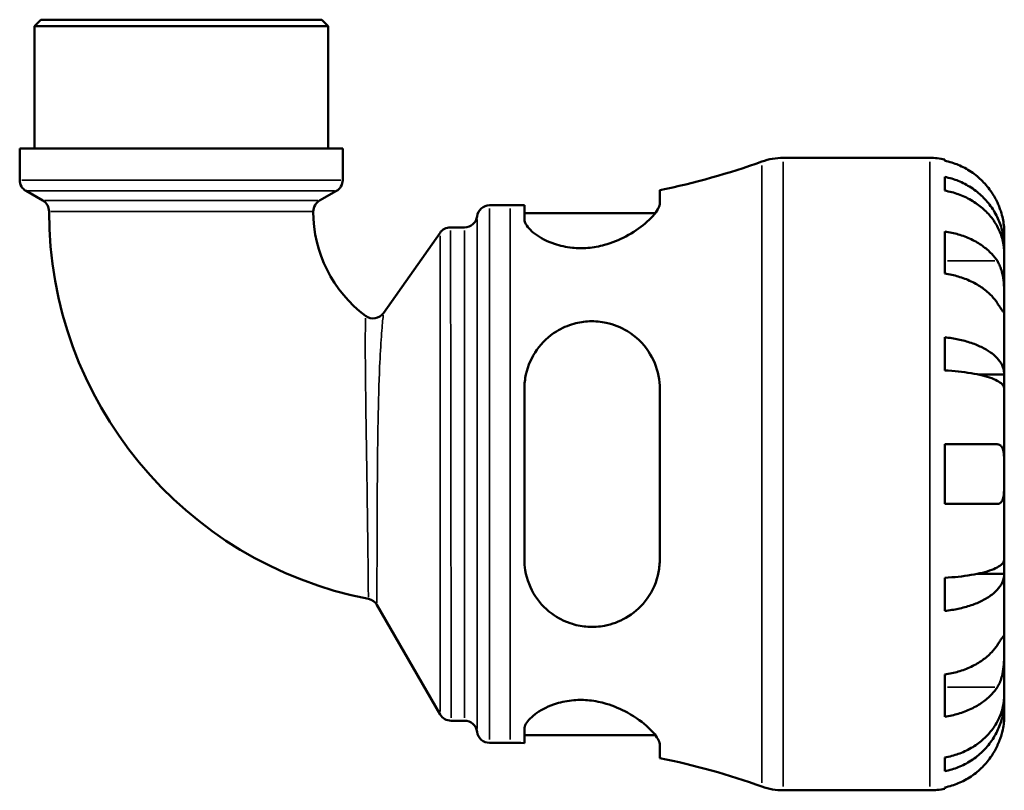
# Model space of a CAD drawing. Header units: millimetres. Extents: x 0 to 902, y 0 to 825.
# Tile 3 of 7: x 308 to 469, y 218 to 343. Entities that reach past the tile are written whole.
import ezdxf

# ---------------------------------------------------------------- set-up
doc = ezdxf.new("R2010")
doc.units = ezdxf.units.MM
doc.layers.add('Visible (ISO)', color=7, linetype='Continuous', lineweight=50)
doc.layers.add('Visible Narrow (ISO)', color=7, linetype='Continuous', lineweight=35)

msp = doc.modelspace()

# ---------------------------------------------------------------- linework, layer by layer
at = {"layer": 'Visible (ISO)'}
for p, q in [((311.822, 343.241), (310.792, 342.211)), ((311.822, 343.241), (357.565, 343.241)), ((357.565, 343.241), (358.595, 342.211)), ((358.595, 342.211), (310.792, 342.211)), ((310.792, 322.241), (310.792, 342.211)), ((358.595, 322.241), (358.595, 342.211)), ((360.985, 322.241), (308.402, 322.241)), ((308.402, 317.131), (308.402, 322.241)), ((360.985, 317.131), (360.985, 322.241)), ((432.72, 320.741), (456.568, 320.741)), ((458.993, 320.496), (458.993, 320.266)), ((458.993, 317.636), (458.993, 315.4)), ((312.152, 313.776), (309.432, 315.347)), ((357.235, 313.776), (359.955, 315.347)), ((412.613, 313.357), (412.613, 315.483)), ((384.906, 313.016), (388.246, 313.016)), ((390.563, 313.038), (390.563, 310.787)), ((390.563, 311.756), (411.882, 311.756)), ((378.515, 309.411), (380.818, 309.411)), ((367.624, 295.461), (376.83, 308.537)), ((458.993, 308.751), (458.993, 301.892)), ((468.693, 306.083), (468.693, 308.616)), ((468.693, 306.083), (468.642, 306.083)), ((468.693, 305.118), (468.693, 306.083)), ((468.693, 297.084), (468.693, 305.118)), ((468.693, 285.466), (468.693, 297.084)), ((458.993, 291.522), (458.993, 286.125)), ((468.693, 285.466), (464.402, 285.466)), ((468.693, 283.138), (468.693, 285.466)), ((390.563, 283.101), (390.563, 255.381)), ((412.613, 255.381), (412.613, 283.101)), ((468.693, 269.241), (468.693, 283.138)), ((458.993, 274.091), (458.993, 264.391)), ((468.693, 255.345), (468.693, 269.241)), ((468.693, 253.017), (468.693, 255.345)), ((458.993, 252.357), (458.993, 246.96)), ((468.693, 253.017), (464.402, 253.017)), ((468.693, 241.399), (468.693, 253.017)), ((376.851, 230.101), (366.563, 247.921)), ((468.693, 233.364), (468.693, 241.399)), ((458.993, 236.591), (458.993, 229.732)), ((468.693, 232.4), (468.693, 233.364)), ((468.693, 232.4), (468.642, 232.4)), ((468.693, 229.866), (468.693, 232.4)), ((378.635, 229.071), (380.818, 229.071)), ((390.563, 227.695), (390.563, 225.444)), ((390.563, 226.726), (411.882, 226.726)), ((384.906, 225.466), (388.246, 225.466)), ((412.613, 222.999), (412.613, 225.125)), ((458.993, 223.082), (458.993, 220.847)), ((458.993, 218.216), (458.993, 217.986)), ((432.72, 217.741), (456.568, 217.741))]:
    msp.add_line(p, q, dxfattribs=at)
for centre, radius, start, end in [((432.72, 310.441), 10.3, 90, 109.70755), ((456.568, 308.616), 12.125, 78.46304, 90), ((388.246, 434.601), 121.585, 281.56127, 289.70755), ((310.462, 317.131), 2.06, 180, 240), ((358.925, 317.131), 2.06, 300, 0), ((311.122, 311.992), 2.06, 0.00151, 60), ((358.265, 311.992), 2.06, 120, 180.00522), ((384.906, 310.956), 2.06, 90, 172.81924), ((388.246, 434.601), 121.585, 270, 271.09217), ((377.446, 311.994), 64.264, 180.00151, 258.98982), ((377.446, 311.994), 21.241, 180.00522, 233.13783), ((380.818, 311.471), 2.06, 270, 352.81924), ((378.515, 307.351), 2.06, 90, 144.85033), ((365.939, 296.647), 2.06, 233.13783, 324.85033), ((364.779, 246.891), 2.06, 30, 78.98982), ((378.635, 231.131), 2.06, 210, 270), ((380.818, 227.011), 2.06, 7.18076, 90), ((384.906, 227.526), 2.06, 187.18076, 270), ((388.246, 103.882), 121.585, 88.90783, 90), ((388.246, 103.882), 121.585, 70.29245, 78.43873), ((432.72, 228.041), 10.3, 250.29245, 270), ((456.568, 229.866), 12.125, 270, 281.53696)]:
    msp.add_arc(centre, radius, start, end, dxfattribs=at)
for points, knots in [([(467.562, 313.466), (467.307, 314.016), (466.997, 314.576), (466.189, 315.788), (465.663, 316.422), (464.604, 317.484), (463.974, 318.011), (462.618, 318.92), (461.891, 319.302), (460.528, 319.868), (459.77, 320.107), (458.993, 320.266)], [5.9143146, 5.9143146, 5.9143146, 5.9143146, 6.0897305, 6.0897305, 6.3151304, 6.3151304, 6.5397196, 6.5397196, 6.7643088, 6.7643088, 6.9824261, 6.9824261, 6.9824261, 6.9824261]), ([(458.993, 317.636), (459.771, 317.481), (460.53, 317.25), (461.893, 316.702), (462.62, 316.332), (463.976, 315.453), (464.606, 314.943), (465.665, 313.916), (466.191, 313.303), (467.099, 311.984), (467.48, 311.278), (468.054, 309.933), (468.3, 309.169), (468.619, 307.609), (468.693, 306.812), (468.693, 306.083)], [0.2300349, 0.2300349, 0.2300349, 0.2300349, 0.4483378, 0.4483378, 0.6728957, 0.6728957, 0.8974535, 0.8974535, 1.1226267, 1.1226267, 1.3478, 1.3478, 1.5738057, 1.5738057, 1.7998115, 1.7998115, 1.7998115, 1.7998115]), ([(468.693, 305.118), (468.693, 305.767), (468.619, 306.476), (468.3, 307.865), (468.054, 308.545), (467.48, 309.742), (467.099, 310.371), (466.191, 311.544), (465.665, 312.089), (464.606, 313.004), (463.976, 313.457), (462.62, 314.24), (461.893, 314.569), (460.53, 315.057), (459.771, 315.263), (458.993, 315.4)], [5.4054322, 5.4054322, 5.4054322, 5.4054322, 5.6314379, 5.6314379, 5.8574437, 5.8574437, 6.0826169, 6.0826169, 6.3077901, 6.3077901, 6.5323479, 6.5323479, 6.7569058, 6.7569058, 6.9752088, 6.9752088, 6.9752088, 6.9752088]), ([(412.613, 313.357), (412.613, 313.304), (412.609, 313.249), (412.568, 312.946), (412.462, 312.669), (411.904, 311.684), (411.187, 310.879), (409.36, 309.334), (408.289, 308.59), (406.015, 307.387), (404.853, 306.901), (402.732, 306.316), (401.83, 306.148), (400.055, 305.997), (399.205, 306.005), (397.332, 306.195), (396.355, 306.419), (394.219, 307.145), (393.171, 307.715), (391.536, 308.922), (390.967, 309.564), (390.614, 310.368), (390.563, 310.584), (390.563, 310.787)], [-3.9594814, -3.9594814, -3.9594814, -3.9594814, -3.9060555, -3.9060555, -3.6739937, -3.6739937, -3.1474223, -3.1474223, -2.6762554, -2.6762554, -2.2793674, -2.2793674, -2.0020046, -2.0020046, -1.7409589, -1.7409589, -1.4086107, -1.4086107, -0.9362447, -0.9362447, -0.4420832, -0.4420832, -0.2484768, -0.2484768, -0.2484768, -0.2484768]), ([(468.693, 308.616), (468.693, 308.616), (468.694, 308.689), (468.687, 308.993), (468.678, 309.241), (468.62, 309.86), (468.573, 310.214), (468.428, 310.957), (468.339, 311.329), (468.151, 311.962), (468.07, 312.209), (467.897, 312.682), (467.807, 312.907), (467.663, 313.243), (467.613, 313.355), (467.562, 313.466)], [0, 0, 0, 0, 0.14558971, 0.14558971, 0.30930841, 0.30930841, 0.45830506, 0.45830506, 0.58735107, 0.58735107, 0.66775406, 0.66775406, 0.73999155, 0.73999155, 0.77632248, 0.77632248, 0.77632248, 0.77632248]), ([(458.993, 308.751), (459.77, 308.638), (460.528, 308.469), (461.891, 308.069), (462.618, 307.799), (463.974, 307.156), (464.604, 306.784), (465.663, 306.032), (466.189, 305.585), (466.997, 304.727), (467.307, 304.331), (467.562, 303.943)], [0.2300371, 0.2300371, 0.2300371, 0.2300371, 0.4481544, 0.4481544, 0.6727436, 0.6727436, 0.8973328, 0.8973328, 1.1227327, 1.1227327, 1.2981486, 1.2981486, 1.2981486, 1.2981486]), ([(467.562, 303.943), (467.615, 303.861), (467.667, 303.775), (467.849, 303.452), (467.968, 303.196), (468.186, 302.621), (468.281, 302.302), (468.473, 301.481), (468.548, 300.973), (468.656, 299.845), (468.677, 299.238), (468.696, 298.076), (468.693, 297.537), (468.693, 297.084)], [-0.78090098, -0.78090098, -0.78090098, -0.78090098, -0.74249641, -0.74249641, -0.64168011, -0.64168011, -0.53308797, -0.53308797, -0.37727943, -0.37727943, -0.19250343, -0.19250343, 0, 0, 0, 0]), ([(467.562, 297.084), (467.307, 297.472), (466.997, 297.868), (466.189, 298.726), (465.663, 299.174), (464.604, 299.925), (463.974, 300.297), (462.618, 300.94), (461.891, 301.21), (460.528, 301.61), (459.77, 301.779), (458.993, 301.892)], [5.9143146, 5.9143146, 5.9143146, 5.9143146, 6.0897305, 6.0897305, 6.3151304, 6.3151304, 6.5397196, 6.5397196, 6.7643088, 6.7643088, 6.9824261, 6.9824261, 6.9824261, 6.9824261]), ([(468.693, 297.084), (468.693, 296.815), (468.694, 296.58), (468.691, 296.169), (468.688, 296.001), (468.663, 295.724), (468.636, 295.651), (468.525, 295.677), (468.444, 295.768), (468.247, 296.041), (468.15, 296.186), (467.927, 296.524), (467.803, 296.714), (467.632, 296.975), (467.597, 297.029), (467.562, 297.084)], [0, 0, 0, 0, 0.11375655, 0.11375655, 0.23538098, 0.23538098, 0.39430899, 0.39430899, 0.54630686, 0.54630686, 0.65204055, 0.65204055, 0.75381821, 0.75381821, 0.77933795, 0.77933795, 0.77933795, 0.77933795]), ([(390.563, 283.101), (390.563, 283.114), (390.563, 283.127), (390.566, 283.932), (390.654, 284.714), (391.142, 286.927), (391.752, 288.295), (393.443, 290.67), (394.518, 291.692), (396.663, 293.018), (397.62, 293.442), (399.466, 293.954), (400.312, 294.085), (402.101, 294.154), (403.018, 294.07), (405.147, 293.613), (406.301, 293.141), (408.719, 291.666), (409.894, 290.528), (411.557, 288.016), (412.12, 286.679), (412.542, 284.541), (412.613, 283.826), (412.613, 283.101)], [-3.8841418, -3.8841418, -3.8841418, -3.8841418, -3.8800695, -3.8800695, -3.6300511, -3.6300511, -3.1528344, -3.1528344, -2.6870541, -2.6870541, -2.3671762, -2.3671762, -2.108532, -2.108532, -1.8252568, -1.8252568, -1.4258803, -1.4258803, -0.8839262, -0.8839262, -0.4089083, -0.4089083, -0.179597, -0.179597, -0.179597, -0.179597]), ([(458.993, 291.522), (459.771, 291.441), (460.53, 291.32), (461.893, 291.033), (462.62, 290.839), (463.976, 290.378), (464.606, 290.111), (465.665, 289.572), (466.191, 289.251), (467.099, 288.56), (467.48, 288.19), (468.054, 287.484), (468.3, 287.084), (468.619, 286.266), (468.693, 285.848), (468.693, 285.466)], [0.2300349, 0.2300349, 0.2300349, 0.2300349, 0.4483378, 0.4483378, 0.6728957, 0.6728957, 0.8974535, 0.8974535, 1.1226267, 1.1226267, 1.3478, 1.3478, 1.5738057, 1.5738057, 1.7998115, 1.7998115, 1.7998115, 1.7998115]), ([(468.693, 283.138), (468.693, 283.326), (468.619, 283.532), (468.3, 283.936), (468.054, 284.133), (467.48, 284.481), (467.099, 284.664), (466.191, 285.005), (465.665, 285.163), (464.606, 285.429), (463.976, 285.561), (462.62, 285.788), (461.893, 285.884), (460.53, 286.026), (459.771, 286.086), (458.993, 286.125)], [5.4054322, 5.4054322, 5.4054322, 5.4054322, 5.6314379, 5.6314379, 5.8574437, 5.8574437, 6.0826169, 6.0826169, 6.3077901, 6.3077901, 6.5323479, 6.5323479, 6.7569058, 6.7569058, 6.9752088, 6.9752088, 6.9752088, 6.9752088]), ([(458.993, 274.091), (459.77, 274.091), (460.528, 274.091), (461.891, 274.091), (462.618, 274.091), (463.974, 274.091), (464.604, 274.091), (465.663, 274.091), (466.189, 274.091), (466.997, 274.091), (467.307, 274.091), (467.562, 274.091)], [0.2300371, 0.2300371, 0.2300371, 0.2300371, 0.4481544, 0.4481544, 0.6727436, 0.6727436, 0.8973328, 0.8973328, 1.1227327, 1.1227327, 1.2981486, 1.2981486, 1.2981486, 1.2981486]), ([(467.562, 274.091), (467.632, 274.091), (467.699, 274.084), (467.88, 274.043), (467.986, 273.992), (468.187, 273.827), (468.278, 273.707), (468.47, 273.316), (468.548, 273.004), (468.656, 272.188), (468.677, 271.673), (468.696, 270.517), (468.693, 269.882), (468.693, 269.241)], [-0.77507703, -0.77507703, -0.77507703, -0.77507703, -0.72560399, -0.72560399, -0.63594265, -0.63594265, -0.53365641, -0.53365641, -0.3753162, -0.3753162, -0.19216783, -0.19216783, 0, 0, 0, 0]), ([(468.693, 269.241), (468.693, 268.806), (468.694, 268.372), (468.689, 267.49), (468.684, 267.051), (468.639, 266.121), (468.59, 265.668), (468.426, 265.064), (468.338, 264.868), (468.143, 264.612), (468.047, 264.531), (467.83, 264.421), (467.707, 264.393), (467.57, 264.391), (467.566, 264.391), (467.562, 264.391)], [-3.37535926, -3.37535926, -3.37535926, -3.37535926, -3.24472064, -3.24472064, -3.10081281, -3.10081281, -2.91318515, -2.91318515, -2.78540812, -2.78540812, -2.69094331, -2.69094331, -2.59427293, -2.59427293, -2.59108226, -2.59108226, -2.59108226, -2.59108226]), ([(467.562, 264.391), (467.307, 264.391), (466.997, 264.391), (466.189, 264.391), (465.663, 264.391), (464.604, 264.391), (463.974, 264.391), (462.618, 264.391), (461.891, 264.391), (460.528, 264.391), (459.77, 264.391), (458.993, 264.391)], [5.9143146, 5.9143146, 5.9143146, 5.9143146, 6.0897305, 6.0897305, 6.3151304, 6.3151304, 6.5397196, 6.5397196, 6.7643088, 6.7643088, 6.9824261, 6.9824261, 6.9824261, 6.9824261]), ([(412.613, 255.381), (412.613, 255.212), (412.609, 255.043), (412.568, 254.143), (412.462, 253.428), (411.904, 251.17), (411.187, 249.74), (409.36, 247.439), (408.289, 246.511), (406.015, 245.213), (404.853, 244.774), (402.732, 244.38), (401.83, 244.321), (400.055, 244.429), (399.205, 244.582), (397.332, 245.152), (396.355, 245.62), (394.219, 247.044), (393.171, 248.113), (391.536, 250.605), (390.967, 252.048), (390.614, 254.166), (390.563, 254.772), (390.563, 255.381)], [-3.9594814, -3.9594814, -3.9594814, -3.9594814, -3.9060555, -3.9060555, -3.6739937, -3.6739937, -3.1474223, -3.1474223, -2.6762554, -2.6762554, -2.2793674, -2.2793674, -2.0020046, -2.0020046, -1.7409589, -1.7409589, -1.4086107, -1.4086107, -0.9362447, -0.9362447, -0.4420832, -0.4420832, -0.2484768, -0.2484768, -0.2484768, -0.2484768]), ([(458.993, 252.357), (459.771, 252.397), (460.53, 252.457), (461.893, 252.599), (462.62, 252.694), (463.976, 252.922), (464.606, 253.053), (465.665, 253.319), (466.191, 253.478), (467.099, 253.819), (467.48, 254.001), (468.054, 254.349), (468.3, 254.547), (468.619, 254.95), (468.693, 255.156), (468.693, 255.345)], [0.2300349, 0.2300349, 0.2300349, 0.2300349, 0.4483378, 0.4483378, 0.6728957, 0.6728957, 0.8974535, 0.8974535, 1.1226267, 1.1226267, 1.3478, 1.3478, 1.5738057, 1.5738057, 1.7998115, 1.7998115, 1.7998115, 1.7998115]), ([(468.693, 253.017), (468.693, 252.634), (468.619, 252.217), (468.3, 251.399), (468.054, 250.998), (467.48, 250.293), (467.099, 249.923), (466.191, 249.231), (465.665, 248.91), (464.606, 248.372), (463.976, 248.105), (462.62, 247.644), (461.893, 247.45), (460.53, 247.163), (459.771, 247.041), (458.993, 246.96)], [5.4054322, 5.4054322, 5.4054322, 5.4054322, 5.6314379, 5.6314379, 5.8574437, 5.8574437, 6.0826169, 6.0826169, 6.3077901, 6.3077901, 6.5323479, 6.5323479, 6.7569058, 6.7569058, 6.9752088, 6.9752088, 6.9752088, 6.9752088]), ([(467.562, 241.399), (467.615, 241.481), (467.667, 241.561), (467.849, 241.84), (467.968, 242.022), (468.186, 242.351), (468.281, 242.492), (468.473, 242.749), (468.548, 242.825), (468.656, 242.812), (468.677, 242.689), (468.696, 242.212), (468.693, 241.853), (468.693, 241.399)], [-0.78090098, -0.78090098, -0.78090098, -0.78090098, -0.74249641, -0.74249641, -0.64168011, -0.64168011, -0.53308797, -0.53308797, -0.37727943, -0.37727943, -0.19250343, -0.19250343, 0, 0, 0, 0]), ([(458.993, 236.591), (459.77, 236.703), (460.528, 236.873), (461.891, 237.273), (462.618, 237.543), (463.974, 238.185), (464.604, 238.558), (465.663, 239.309), (466.189, 239.757), (466.997, 240.614), (467.307, 241.01), (467.562, 241.399)], [0.2300371, 0.2300371, 0.2300371, 0.2300371, 0.4481544, 0.4481544, 0.6727436, 0.6727436, 0.8973328, 0.8973328, 1.1227327, 1.1227327, 1.2981486, 1.2981486, 1.2981486, 1.2981486]), ([(468.693, 241.399), (468.693, 241.131), (468.694, 240.832), (468.691, 240.164), (468.688, 239.793), (468.663, 238.901), (468.636, 238.374), (468.525, 237.344), (468.444, 236.852), (468.247, 236.061), (468.15, 235.754), (467.927, 235.192), (467.803, 234.939), (467.632, 234.651), (467.597, 234.595), (467.562, 234.54)], [0, 0, 0, 0, 0.11375655, 0.11375655, 0.23538098, 0.23538098, 0.39430899, 0.39430899, 0.54630686, 0.54630686, 0.65204055, 0.65204055, 0.75381821, 0.75381821, 0.77933795, 0.77933795, 0.77933795, 0.77933795]), ([(467.562, 234.54), (467.307, 234.151), (466.997, 233.756), (466.189, 232.898), (465.663, 232.45), (464.604, 231.699), (463.974, 231.327), (462.618, 230.684), (461.891, 230.414), (460.528, 230.014), (459.77, 229.844), (458.993, 229.732)], [5.9143146, 5.9143146, 5.9143146, 5.9143146, 6.0897305, 6.0897305, 6.3151304, 6.3151304, 6.5397196, 6.5397196, 6.7643088, 6.7643088, 6.9824261, 6.9824261, 6.9824261, 6.9824261]), ([(390.563, 227.695), (390.563, 227.699), (390.563, 227.704), (390.566, 227.973), (390.654, 228.258), (391.142, 229.13), (391.752, 229.755), (393.443, 230.923), (394.518, 231.471), (396.663, 232.138), (397.62, 232.335), (399.466, 232.485), (400.312, 232.476), (402.101, 232.292), (403.018, 232.103), (405.147, 231.471), (406.301, 230.964), (408.719, 229.632), (409.894, 228.755), (411.557, 227.194), (412.12, 226.493), (412.542, 225.613), (412.613, 225.353), (412.613, 225.125)], [-3.8841418, -3.8841418, -3.8841418, -3.8841418, -3.8800695, -3.8800695, -3.6300511, -3.6300511, -3.1528344, -3.1528344, -2.6870541, -2.6870541, -2.3671762, -2.3671762, -2.108532, -2.108532, -1.8252568, -1.8252568, -1.4258803, -1.4258803, -0.8839262, -0.8839262, -0.4089083, -0.4089083, -0.179597, -0.179597, -0.179597, -0.179597]), ([(458.993, 223.082), (459.771, 223.22), (460.53, 223.426), (461.893, 223.914), (462.62, 224.242), (463.976, 225.025), (464.606, 225.479), (465.665, 226.393), (466.191, 226.938), (467.099, 228.112), (467.48, 228.74), (468.054, 229.938), (468.3, 230.618), (468.619, 232.006), (468.693, 232.715), (468.693, 233.364)], [0.2300349, 0.2300349, 0.2300349, 0.2300349, 0.4483378, 0.4483378, 0.6728957, 0.6728957, 0.8974535, 0.8974535, 1.1226267, 1.1226267, 1.3478, 1.3478, 1.5738057, 1.5738057, 1.7998115, 1.7998115, 1.7998115, 1.7998115]), ([(468.693, 232.4), (468.693, 231.671), (468.619, 230.874), (468.3, 229.314), (468.054, 228.55), (467.48, 227.204), (467.099, 226.498), (466.191, 225.179), (465.665, 224.567), (464.606, 223.54), (463.976, 223.03), (462.62, 222.15), (461.893, 221.781), (460.53, 221.233), (459.771, 221.001), (458.993, 220.847)], [5.4054322, 5.4054322, 5.4054322, 5.4054322, 5.6314379, 5.6314379, 5.8574437, 5.8574437, 6.0826169, 6.0826169, 6.3077901, 6.3077901, 6.5323479, 6.5323479, 6.7569058, 6.7569058, 6.9752088, 6.9752088, 6.9752088, 6.9752088]), ([(467.562, 225.016), (467.632, 225.168), (467.699, 225.322), (467.88, 225.755), (467.986, 226.034), (468.187, 226.628), (468.278, 226.938), (468.47, 227.698), (468.548, 228.122), (468.656, 228.917), (468.677, 229.257), (468.696, 229.739), (468.693, 229.866), (468.693, 229.866)], [-0.77507703, -0.77507703, -0.77507703, -0.77507703, -0.72560399, -0.72560399, -0.63594265, -0.63594265, -0.53365641, -0.53365641, -0.3753162, -0.3753162, -0.19216783, -0.19216783, 0, 0, 0, 0]), ([(458.993, 218.216), (459.77, 218.375), (460.528, 218.615), (461.891, 219.181), (462.618, 219.563), (463.974, 220.472), (464.604, 220.999), (465.663, 222.061), (466.189, 222.694), (466.997, 223.907), (467.307, 224.466), (467.562, 225.016)], [0.2300371, 0.2300371, 0.2300371, 0.2300371, 0.4481544, 0.4481544, 0.6727436, 0.6727436, 0.8973328, 0.8973328, 1.1227327, 1.1227327, 1.2981486, 1.2981486, 1.2981486, 1.2981486])]:
    msp.add_open_spline(points, degree=3, knots=knots, dxfattribs=at)
at = {"layer": 'Visible Narrow (ISO)'}
for p, q in [((429.247, 218.971), (429.247, 319.511)), ((432.72, 320.107), (432.72, 218.375)), ((456.568, 218.375), (456.568, 320.107)), ((308.725, 317.131), (360.661, 317.131)), ((359.644, 315.347), (309.743, 315.347)), ((384.906, 312.477), (384.906, 226.005)), ((388.246, 226.005), (388.246, 312.477)), ((382.862, 310.697), (382.862, 227.786)), ((376.37, 307.883), (368.084, 296.115)), ((380.818, 229.566), (380.818, 308.917)), ((467.133, 303.943), (459.422, 303.943)), ((467.133, 234.54), (459.422, 234.54))]:
    msp.add_line(p, q, dxfattribs=at)
for centre, start, end in [((378.515, 307.351), 92.74252, 142.10782), ((365.939, 296.647), 237.72345, 320.26471)]:
    msp.add_arc(centre, 2.06, start, end, dxfattribs=at)
for points, knots in [([(356.958, 313.776), (356.908, 313.776), (356.852, 313.776), (356.465, 313.776), (355.967, 313.776), (354.728, 313.776), (354.006, 313.776), (352.323, 313.776), (351.364, 313.776), (348.22, 313.776), (345.681, 313.776), (341.273, 313.776), (339.466, 313.776), (335.321, 313.776), (332.987, 313.776), (329.463, 313.776), (328.252, 313.776), (325.159, 313.776), (323.331, 313.776), (320.578, 313.776), (319.569, 313.776), (317.935, 313.776), (317.265, 313.776), (316.034, 313.776), (315.474, 313.776), (313.84, 313.776), (313.032, 313.776), (312.523, 313.776), (312.473, 313.776), (312.429, 313.776)], [-6.9908344, -6.9908344, -6.9908344, -6.9908344, -6.8912608, -6.8912608, -6.3848586, -6.3848586, -5.9288001, -5.9288001, -5.472736, -5.472736, -4.5606133, -4.5606133, -3.9859854, -3.9859854, -3.2608479, -3.2608479, -2.8731996, -2.8731996, -2.234709, -2.234709, -1.8242453, -1.8242453, -1.5050087, -1.5050087, -1.1857666, -1.1857666, -0.4560641, -0.4560641, -0.3679387, -0.3679387, -0.3679387, -0.3679387]), ([(313.447, 311.992), (313.489, 311.992), (313.536, 311.992), (314.022, 311.992), (314.793, 311.992), (316.352, 311.992), (316.887, 311.992), (318.061, 311.992), (318.701, 311.992), (320.26, 311.992), (321.223, 311.992), (323.85, 311.992), (325.594, 311.992), (328.547, 311.992), (329.702, 311.992), (333.065, 311.992), (335.293, 311.992), (339.248, 311.992), (340.973, 311.992), (345.179, 311.992), (347.602, 311.992), (350.602, 311.992), (351.518, 311.992), (353.123, 311.992), (353.813, 311.992), (354.995, 311.992), (355.47, 311.992), (355.839, 311.992), (355.893, 311.992), (355.941, 311.992)], [0.3679387, 0.3679387, 0.3679387, 0.3679387, 0.4560641, 0.4560641, 1.1857666, 1.1857666, 1.5050087, 1.5050087, 1.8242453, 1.8242453, 2.234709, 2.234709, 2.8731996, 2.8731996, 3.2608479, 3.2608479, 3.9859854, 3.9859854, 4.5606133, 4.5606133, 5.472736, 5.472736, 5.9288001, 5.9288001, 6.3848586, 6.3848586, 6.8912608, 6.8912608, 6.9908344, 6.9908344, 6.9908344, 6.9908344]), ([(376.831, 308.05), (376.831, 307.759), (376.831, 307.339), (376.832, 305.277), (376.833, 302.786), (376.835, 296.328), (376.837, 292.404), (376.84, 283.272), (376.841, 277.989), (376.844, 267.324), (376.845, 261.953), (376.848, 251.813), (376.848, 247.061), (376.85, 239.118), (376.85, 235.909), (376.851, 232.192), (376.851, 231.148), (376.851, 230.586)], [1.7278764, 1.7278764, 1.7278764, 1.7278764, 1.8691123, 1.8691123, 2.2608445, 2.2608445, 2.6421632, 2.6421632, 3.0555108, 3.0555108, 3.4614961, 3.4614961, 3.8740667, 3.8740667, 4.2806071, 4.2806071, 4.5553172, 4.5553172, 4.5553172, 4.5553172]), ([(378.635, 229.569), (378.635, 230.146), (378.634, 231.219), (378.632, 235.036), (378.63, 238.332), (378.624, 246.487), (378.62, 251.365), (378.611, 261.77), (378.606, 267.279), (378.592, 278.21), (378.583, 283.621), (378.565, 292.963), (378.556, 296.971), (378.537, 303.56), (378.528, 306.096), (378.52, 308.193), (378.518, 308.62), (378.517, 308.916)], [-4.5553172, -4.5553172, -4.5553172, -4.5553172, -4.2806071, -4.2806071, -3.8740667, -3.8740667, -3.4614961, -3.4614961, -3.0555108, -3.0555108, -2.6421632, -2.6421632, -2.2608445, -2.2608445, -1.8691123, -1.8691123, -1.7278764, -1.7278764, -1.7278764, -1.7278764]), ([(366.563, 248.22), (366.563, 248.381), (366.564, 248.608), (366.565, 249.749), (366.566, 251.145), (366.571, 254.843), (366.576, 257.159), (366.592, 262.416), (366.604, 265.372), (366.65, 271.553), (366.684, 274.783), (366.798, 281.055), (366.882, 284.084), (367.08, 288.597), (367.18, 290.28), (367.381, 293.032), (367.482, 294.097), (367.563, 294.894), (367.576, 295.022), (367.587, 295.126)], [0.157073, 0.157073, 0.157073, 0.157073, 0.2854629, 0.2854629, 0.660285, 0.660285, 1.0417455, 1.0417455, 1.4354833, 1.4354833, 1.8480459, 1.8480459, 2.2811015, 2.2811015, 2.5954076, 2.5954076, 2.9107988, 2.9107988, 2.9845127, 2.9845127, 2.9845127, 2.9845127]), ([(364.697, 294.657), (364.695, 294.551), (364.693, 294.421), (364.681, 293.612), (364.668, 292.534), (364.661, 289.782), (364.668, 288.113), (364.707, 283.677), (364.749, 280.729), (364.84, 274.661), (364.889, 271.553), (364.975, 265.616), (365.013, 262.783), (365.077, 257.749), (365.102, 255.533), (365.141, 251.995), (365.155, 250.66), (365.166, 249.57), (365.168, 249.353), (365.17, 249.199)], [-2.9845127, -2.9845127, -2.9845127, -2.9845127, -2.9107988, -2.9107988, -2.5954076, -2.5954076, -2.2811015, -2.2811015, -1.8480459, -1.8480459, -1.4354833, -1.4354833, -1.0417455, -1.0417455, -0.660285, -0.660285, -0.2854629, -0.2854629, -0.157073, -0.157073, -0.157073, -0.157073])]:
    msp.add_open_spline(points, degree=3, knots=knots, dxfattribs=at)

doc.saveas('drawing.dxf')
